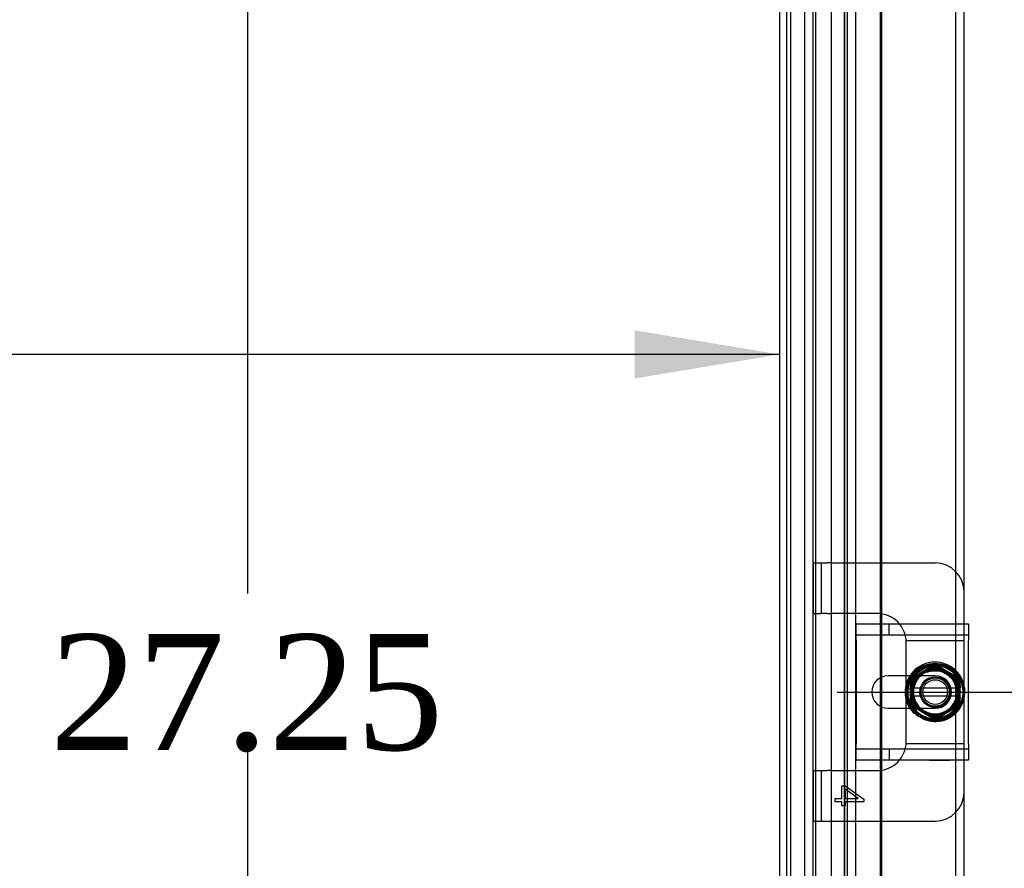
# Model space of a CAD drawing. Header units: inches. Extents: x 1 to 240, y -1 to 159.
# Tile 37 of 77: x 80 to 88, y 79 to 86. Entities that reach past the tile are written whole.
import ezdxf
from ezdxf.enums import TextEntityAlignment as Align
from ezdxf.lldxf.tags import DXFTag

# ---------------------------------------------------------------- set-up
doc = ezdxf.new("R2010")
doc.units = ezdxf.units.IN
doc.header["$MEASUREMENT"] = 0
for name, color, linetype in [('COM42189', 7, 'Continuous'), ('COM42667', 7, 'Continuous'), ('COM42780', 7, 'Continuous'), ('COM48601', 7, 'Continuous'), ('COM70220', 7, 'Continuous'), ('COM70726-3', 7, 'Continuous'), ('Default', 7, 'Continuous'), ('SCC19011', 7, 'Continuous'), ('SPR20265', 7, 'Continuous'), ('WAF25035', 7, 'Continuous')]:
    doc.layers.add(name, color=color, linetype=linetype)
doc.styles.add('SEACAD_Times_New_Roman', font='times.ttf')
tags = doc.linetypes.add('HIDDEN2', pattern=[0.1875, 0.125, -0.0625]).pattern_tags.tags
tags[6:7] = [DXFTag(74, 4), DXFTag(75, 0), DXFTag(340, '0'), DXFTag(46, 0.0), DXFTag(50, 0.0), DXFTag(44, 0.0), DXFTag(45, 0.0)]
tags[4:5] = [DXFTag(74, 4), DXFTag(75, 0), DXFTag(340, '0'), DXFTag(46, 0.0), DXFTag(50, 0.0), DXFTag(44, 0.0), DXFTag(45, 0.0)]
doc.dimstyles.new('HAMMOND_(STH_-_240x160)', dxfattribs={"dimtxt": 1, "dimasz": 1.25, "dimexe": 0.5, "dimexo": 0.5, "dimgap": 0.25, "dimtad": 0, "dimtih": 1, "dimtoh": 1, "dimlfac": 0.125, "dimzin": 0, "dimdsep": 46, "dimtxsty": 'SEACAD_Times_New_Roman', "dimblk1": '_SE_FILLED', "dimblk2": '_SE_FILLED', "dimsah": 1, "dimcen": 0.5, "dimadec": 0, "dimazin": 0, "dimtfac": 0.8, "dimtofl": 0, "dimtmove": 0, "dimatfit": 3, "dimfxl": 1, "dimtolj": 1, "dimtzin": 0, "dimarcsym": 0})

# ---------------------------------------------------------------- blocks, each defined once
blk = doc.blocks.new('SE5')
at = {"layer": 'COM42189', "color": 7, "linetype": 'HIDDEN2'}
for p, q in [((86.2193, 92.4185), (86.2193, 67.9216)), ((86.3143, 92.4185), (86.3143, 67.9216))]:
    blk.add_line(p, q, dxfattribs=at)
at = {"layer": 'COM42667', "color": 7, "linetype": 'Continuous'}
for p, q in [((86.8833, 80.6158), (86.8833, 80.7588)), ((86.8833, 80.7588), (87.8533, 80.7588)), ((87.8533, 80.7588), (87.8533, 80.6158)), ((86.8833, 80.6158), (86.8833, 79.7243)), ((87.8533, 79.7243), (87.8533, 80.6158)), ((87.3575, 80.3106), (87.1578, 80.3106)), ((87.1578, 80.0296), (87.3575, 80.0296)), ((86.8833, 79.5813), (86.8833, 79.7243)), ((87.8533, 79.7243), (87.8533, 79.5813)), ((87.8533, 79.5813), (86.8833, 79.5813))]:
    blk.add_line(p, q, dxfattribs=at)
at = {"layer": 'COM42667', "color": 7, "linetype": 'HIDDEN2'}
for p, q in [((87.1671, 80.6638), (87.1671, 80.7588)), ((86.8833, 80.6638), (87.8533, 80.6638)), ((87.5643, 80.3106), (87.3575, 80.3106)), ((87.3575, 80.0296), (87.5643, 80.0296)), ((87.8533, 79.6763), (86.8833, 79.6763)), ((87.1671, 79.6763), (87.1671, 79.5813)), ((87.5165, 79.5823), (87.5165, 79.5813)), ((87.5165, 79.5823), (87.6316, 79.5823)), ((87.5468, 79.5823), (87.5468, 79.5813)), ((87.6258, 79.5823), (87.6258, 79.5813)), ((87.6316, 79.5823), (87.6316, 79.5813)), ((87.6316, 79.5823), (87.6564, 79.5823)), ((87.6564, 79.5823), (87.6564, 79.5813)), ((87.6564, 79.5823), (87.69, 79.5823)), ((87.69, 79.5823), (87.69, 79.5813))]:
    blk.add_line(p, q, dxfattribs=at)
at = {"layer": 'COM42667', "color": 7, "linetype": 'Continuous'}
blk.add_arc((87.1578, 80.1701), 0.1405, 90, 270, dxfattribs=at)
at = {"layer": 'COM42667', "color": 7, "linetype": 'HIDDEN2'}
blk.add_arc((87.5643, 80.1701), 0.1405, 270, 90, dxfattribs=at)
at = {"layer": 'COM42780', "color": 7, "linetype": 'HIDDEN2'}
for p, q in [((86.5145, 81.2853), (86.5817, 81.2853)), ((86.5145, 80.8483), (86.5145, 81.2853)), ((86.5817, 80.8483), (86.5817, 81.2853)), ((86.5817, 81.2853), (86.6321, 81.2853)), ((86.666, 81.2853), (86.6321, 81.2853)), ((86.666, 81.2853), (87.102, 81.2853)), ((86.5145, 80.8483), (86.5817, 80.8483)), ((86.6321, 80.8483), (86.5817, 80.8483)), ((86.6321, 80.8483), (86.666, 80.8483)), ((87.0643, 80.8483), (86.666, 80.8483)), ((87.8143, 80.6631), (87.8143, 80.7588)), ((87.3137, 80.6151), (87.8143, 80.6151)), ((87.3143, 80.5983), (87.314, 80.61)), ((87.8143, 80.6151), (87.8143, 80.6631)), ((87.8143, 80.61), (87.8143, 80.6151)), ((87.8143, 80.467), (87.8143, 80.61)), ((87.3143, 80.467), (87.3143, 80.5983)), ((87.3143, 80.3106), (87.3143, 80.467)), ((87.8143, 80.2255), (87.8143, 80.467)), ((87.8143, 79.8731), (87.8143, 80.1238)), ((87.3143, 79.8731), (87.3143, 80.0296)), ((87.3143, 79.7418), (87.3143, 79.8731)), ((87.8143, 79.7301), (87.8143, 79.8731)), ((87.3137, 79.7251), (87.8143, 79.7251)), ((87.314, 79.7301), (87.3143, 79.7418)), ((87.8143, 79.7251), (87.8143, 79.7301)), ((87.8143, 79.6771), (87.8143, 79.7251)), ((87.8143, 79.5813), (87.8143, 79.6771)), ((86.5145, 79.4918), (86.5817, 79.4918)), ((86.5145, 79.0548), (86.5145, 79.4918)), ((86.5817, 79.0548), (86.5817, 79.4918)), ((86.5817, 79.4918), (86.6321, 79.4918)), ((86.666, 79.4918), (86.6321, 79.4918)), ((86.666, 79.4918), (87.0643, 79.4918)), ((86.7594, 79.2507), (86.7594, 79.36)), ((86.7594, 79.36), (86.7877, 79.36)), ((86.7877, 79.36), (86.9495, 79.2449)), ((86.9003, 79.2507), (86.7877, 79.3298)), ((86.7877, 79.3298), (86.7877, 79.2507)), ((86.6995, 79.2201), (86.6995, 79.2507)), ((86.6995, 79.2507), (86.7594, 79.2507)), ((86.7877, 79.2507), (86.9003, 79.2507)), ((86.9495, 79.2449), (86.9495, 79.2201)), ((86.7594, 79.2201), (86.6995, 79.2201)), ((86.7594, 79.1865), (86.7594, 79.2201)), ((86.7877, 79.1865), (86.7594, 79.1865)), ((86.9495, 79.2201), (86.7877, 79.2201)), ((86.7877, 79.2201), (86.7877, 79.1865)), ((86.5145, 79.0548), (86.5817, 79.0548)), ((86.5817, 79.0548), (86.6321, 79.0548)), ((86.6321, 79.0548), (86.666, 79.0548)), ((86.666, 79.0548), (87.102, 79.0548))]:
    blk.add_line(p, q, dxfattribs=at)
at = {"layer": 'COM42780', "color": 7, "linetype": 'Continuous'}
for p, q in [((87.102, 81.2853), (87.5643, 81.2853)), ((87.8143, 80.7588), (87.8143, 81.0353)), ((87.3143, 80.236), (87.3143, 80.3106)), ((87.3143, 80.0296), (87.3143, 80.1012)), ((87.8143, 79.3048), (87.8143, 79.5813)), ((87.102, 79.0548), (87.5643, 79.0548))]:
    blk.add_line(p, q, dxfattribs=at)
at = {"layer": 'COM42780', "color": 7, "linetype": 'HIDDEN2'}
for radius in [0.195, 0.125, 0.1065]:
    blk.add_circle((87.5643, 80.1701), radius, dxfattribs=at)
at = {"layer": 'COM42780', "color": 7, "linetype": 'Continuous'}
for centre, start, end in [((87.5643, 81.0353), 0, 90), ((87.0643, 80.5983), 39.93243, 81.31003), ((87.0643, 79.7418), 278.68997, 320.06757), ((87.5643, 79.3048), 270, 0)]:
    blk.add_arc(centre, 0.25, start, end, dxfattribs=at)
at = {"layer": 'COM42780', "color": 7, "linetype": 'HIDDEN2'}
for centre, start, end in [((87.0643, 80.5983), 81.31003, 90), ((87.0643, 80.5983), 15.00278, 39.93243), ((87.0643, 80.5983), 3.83568, 15.00278), ((87.0643, 80.5983), 2.67633, 3.83568), ((87.0643, 79.7418), 320.06757, 344.99722), ((87.0643, 79.7418), 344.99722, 356.16432), ((87.0643, 79.7418), 356.16432, 357.32367), ((87.0643, 79.7418), 270, 278.68997)]:
    blk.add_arc(centre, 0.25, start, end, dxfattribs=at)
at = {"layer": 'COM48601', "color": 7, "linetype": 'HIDDEN2'}
for p, q in [((86.8053, 94.2005), (86.8053, 66.1396)), ((87.0895, 80.7588), (87.0895, 80.2929)), ((87.102, 80.7588), (87.102, 80.299)), ((87.0895, 80.0472), (87.0895, 79.5813)), ((87.102, 80.0411), (87.102, 79.5813))]:
    blk.add_line(p, q, dxfattribs=at)
at = {"layer": 'COM48601', "color": 7, "linetype": 'Continuous'}
for p, q in [((86.8773, 94.2005), (86.8773, 66.1396)), ((87.0895, 86.1476), (87.0895, 80.7588)), ((87.102, 86.1476), (87.102, 80.7588)), ((87.0895, 80.2929), (87.0895, 80.0472)), ((87.102, 80.299), (87.102, 80.0411)), ((87.0895, 79.5813), (87.0895, 69.3208)), ((87.102, 79.5813), (87.102, 69.3208))]:
    blk.add_line(p, q, dxfattribs=at)
at = {"layer": 'COM70220', "color": 7, "linetype": 'HIDDEN2'}
for p, q in [((86.2833, 66.6926), (86.2833, 93.6476)), ((86.2843, 66.6926), (86.2843, 93.6476)), ((86.5333, 66.6926), (86.5333, 93.6476)), ((86.7823, 66.6926), (86.7823, 93.6476)), ((86.7833, 66.6926), (86.7833, 93.6476))]:
    blk.add_line(p, q, dxfattribs=at)
at = {"layer": 'COM70726-3', "color": 7, "linetype": 'HIDDEN2'}
for p, q in [((87.7423, 65.2479), (87.7423, 95.0923)), ((86.6693, 66.4568), (86.6693, 93.8833)), ((86.4393, 66.5612), (86.4393, 93.7789)), ((86.5113, 66.5612), (86.5113, 93.7789))]:
    blk.add_line(p, q, dxfattribs=at)
at = {"layer": 'COM70726-3', "color": 7, "linetype": 'Continuous'}
for p, q in [((87.8143, 81.0353), (87.8143, 86.2154)), ((87.8143, 69.5973), (87.8143, 79.3048))]:
    blk.add_line(p, q, dxfattribs=at)
at = {"layer": 'SCC19011', "color": 7, "linetype": 'Continuous'}
for p, q in [((87.5643, 80.4111), (87.3493, 80.279)), ((87.7793, 80.279), (87.5643, 80.4111)), ((87.3493, 80.279), (87.3493, 80.2041)), ((87.7793, 80.2041), (87.7793, 80.279)), ((87.3493, 80.2041), (87.3493, 80.1361)), ((87.3697, 80.2041), (87.3493, 80.2041)), ((87.3799, 80.2041), (87.3697, 80.2041)), ((87.7487, 80.2041), (87.3799, 80.2041)), ((87.7588, 80.2041), (87.7487, 80.2041)), ((87.7793, 80.2041), (87.7588, 80.2041)), ((87.7793, 80.1361), (87.7793, 80.2041)), ((87.3493, 80.1361), (87.3493, 80.0612)), ((87.3493, 80.1361), (87.3697, 80.1361)), ((87.3697, 80.1361), (87.3799, 80.1361)), ((87.3799, 80.1361), (87.7487, 80.1361)), ((87.7487, 80.1361), (87.7588, 80.1361)), ((87.7588, 80.1361), (87.7793, 80.1361)), ((87.7793, 80.0612), (87.7793, 80.1361)), ((87.3493, 80.0612), (87.5643, 79.9291)), ((87.5643, 79.9291), (87.7793, 80.0612))]:
    blk.add_line(p, q, dxfattribs=at)
at = {"layer": 'SCC19011', "color": 7, "linetype": 'HIDDEN2'}
blk.add_circle((87.5643, 80.1701), 0.122, dxfattribs=at)
at = {"layer": 'SCC19011', "color": 7, "linetype": 'Continuous'}
for start, end in [(10.44743, 169.55257), (190.44743, 349.55257)]:
    blk.add_arc((87.5643, 80.1701), 0.1875, start, end, dxfattribs=at)
at = {"layer": 'SPR20265', "color": 7, "linetype": 'HIDDEN2'}
for p, q in [((87.7468, 80.1701), (87.7818, 80.1701)), ((87.3794, 79.9852), (87.4041, 80.0099))]:
    blk.add_line(p, q, dxfattribs=at)
for points, knots in [([(87.7802, 80.2592), (87.7685, 80.2881), (87.733, 80.3411), (87.6534, 80.394), (87.5591, 80.4113), (87.4657, 80.391), (87.3872, 80.3356), (87.3367, 80.2545), (87.3211, 80.1598), (87.3435, 80.0669), (87.3998, 79.9893), (87.4817, 79.9398), (87.5763, 79.925), (87.6693, 79.9481), (87.7465, 80.0044), (87.7962, 80.0864), (87.8112, 80.1807), (87.789, 80.2741), (87.7333, 80.3516), (87.6521, 80.4026), (87.558, 80.4189), (87.4643, 80.3988), (87.3856, 80.3446), (87.3324, 80.265), (87.3136, 80.1713), (87.3283, 80.0895), (87.3523, 80.0449), (87.3631, 80.0293)], [0.3451852, 0.3451852, 0.3451852, 0.3451852, 0.3562353, 0.3673323, 0.3784297, 0.3895246, 0.4006213, 0.4117166, 0.4228156, 0.4339132, 0.4450112, 0.4561079, 0.4672039, 0.4783017, 0.4893995, 0.5004992, 0.5115966, 0.5226954, 0.5337915, 0.544891, 0.5559893, 0.5670899, 0.5781889, 0.5892874, 0.6003855, 0.6114838, 0.6182179, 0.6182179, 0.6182179, 0.6182179]), ([(87.3389, 80.0545), (87.3399, 80.0525), (87.3555, 80.0228), (87.3971, 79.9718), (87.4799, 79.9239), (87.5743, 79.91), (87.6678, 79.9303), (87.747, 79.9835), (87.8026, 80.0613), (87.8258, 80.1538), (87.8151, 80.2488), (87.7705, 80.3331), (87.6992, 80.3968), (87.6097, 80.4298), (87.5143, 80.4301), (87.4268, 80.3956), (87.3735, 80.3499), (87.351, 80.3186), (87.3463, 80.3114)], [0.7993953, 0.7993953, 0.7993953, 0.7993953, 0.8001915, 0.8112914, 0.8223931, 0.8334948, 0.8445983, 0.8557003, 0.8668021, 0.8779027, 0.8890041, 0.9001067, 0.9112098, 0.9223136, 0.9334157, 0.9445065, 0.955056, 0.9580988, 0.9580988, 0.9580988, 0.9580988]), ([(87.7813, 80.2317), (87.7759, 80.2509), (87.7556, 80.2985), (87.6985, 80.3607), (87.6105, 80.3989), (87.5147, 80.3988), (87.4268, 80.36), (87.3725, 80.3011), (87.3526, 80.2579), (87.3474, 80.2428)], [0.17163201, 0.17163201, 0.17163201, 0.17163201, 0.17871777, 0.18981157, 0.20090499, 0.21199718, 0.22309286, 0.23418724, 0.23984358, 0.23984358, 0.23984358, 0.23984358]), ([(87.349, 80.2357), (87.3512, 80.2425), (87.3626, 80.2737), (87.3954, 80.3256), (87.4604, 80.3738), (87.532, 80.3954), (87.5794, 80.3939), (87.5994, 80.3905)], [0.03376772, 0.03376772, 0.03376772, 0.03376772, 0.0367371, 0.04763758, 0.05874075, 0.06985332, 0.07824608, 0.07824608, 0.07824608, 0.07824608]), ([(87.4423, 80.3898), (87.4368, 80.3868), (87.4044, 80.3674), (87.3758, 80.3399), (87.3569, 80.313), (87.3561, 80.3117)], [0.75353292, 0.75353292, 0.75353292, 0.75353292, 0.75578627, 0.7668873, 0.7674218, 0.7674218, 0.7674218, 0.7674218]), ([(87.673, 80.3464), (87.684, 80.3395), (87.7157, 80.3153), (87.7556, 80.2607), (87.7752, 80.1811), (87.7632, 80.1004), (87.7213, 80.03), (87.6557, 79.9813), (87.5764, 79.9609), (87.4955, 79.973), (87.4251, 80.0148), (87.3766, 80.0808), (87.357, 80.1601), (87.3699, 80.2411), (87.4129, 80.3105), (87.4799, 80.358), (87.5597, 80.3754), (87.6403, 80.3606), (87.7083, 80.3151), (87.7535, 80.2468), (87.7677, 80.166), (87.7493, 80.0863), (87.7006, 80.0203), (87.63, 79.979), (87.5485, 79.969), (87.4701, 79.9925), (87.4073, 80.0451), (87.371, 80.1187), (87.367, 80.2004), (87.3964, 80.2771), (87.454, 80.3352), (87.5304, 80.3653), (87.6123, 80.3616), (87.6858, 80.3253), (87.738, 80.2619), (87.7599, 80.183), (87.7476, 80.1018), (87.7119, 80.0468), (87.6831, 80.0226), (87.6743, 80.0164)], [0.464438, 0.464438, 0.464438, 0.464438, 0.4698156, 0.4809232, 0.4920326, 0.503138, 0.5142446, 0.52535, 0.5364578, 0.547565, 0.5586721, 0.5697781, 0.5808823, 0.5919888, 0.603094, 0.6142018, 0.6253066, 0.6364118, 0.6475152, 0.6586197, 0.6697249, 0.6808298, 0.6919358, 0.7030382, 0.714142, 0.7252447, 0.7363492, 0.7474536, 0.7585562, 0.7696589, 0.7807596, 0.7918635, 0.8029663, 0.8140692, 0.8251712, 0.836271, 0.8473724, 0.8584731, 0.862923, 0.862923, 0.862923, 0.862923]), ([(87.4789, 80.3602), (87.4791, 80.3603), (87.5037, 80.3711), (87.5573, 80.383), (87.616, 80.3733), (87.6453, 80.361), (87.6499, 80.3589)], [0.43640128, 0.43640128, 0.43640128, 0.43640128, 0.43649234, 0.44759977, 0.45870607, 0.46079764, 0.46079764, 0.46079764, 0.46079764]), ([(87.4959, 80.3418), (87.5133, 80.3487), (87.5565, 80.3585), (87.622, 80.349), (87.6826, 80.3157), (87.7352, 80.2544), (87.7439, 80.2031), (87.7468, 80.1701)], [0.95046325, 0.95046325, 0.95046325, 0.95046325, 0.95824793, 0.96865358, 0.9770936, 0.98730809, 1, 1, 1, 1]), ([(87.51, 80.3791), (87.5146, 80.3803), (87.5454, 80.387), (87.5833, 80.3869), (87.6152, 80.3794), (87.6209, 80.3778)], [0.25678082, 0.25678082, 0.25678082, 0.25678082, 0.25874448, 0.26985449, 0.27231226, 0.27231226, 0.27231226, 0.27231226]), ([(87.6126, 80.3837), (87.5829, 80.3905), (87.5509, 80.3913), (87.5203, 80.3853), (87.5198, 80.3852)], [0.03475197, 0.03475197, 0.03475197, 0.03475197, 0.04560719, 0.0457885, 0.0457885, 0.0457885, 0.0457885]), ([(87.3476, 80.1895), (87.3489, 80.2026), (87.3562, 80.2419), (87.3766, 80.2828), (87.3965, 80.3074), (87.3998, 80.3112)], [0.21995858, 0.21995858, 0.21995858, 0.21995858, 0.22541447, 0.23652458, 0.23857738, 0.23857738, 0.23857738, 0.23857738]), ([(87.395, 80.3113), (87.3867, 80.3015), (87.3659, 80.272), (87.3528, 80.238), (87.3479, 80.2154)], [0.06324588, 0.06324588, 0.06324588, 0.06324588, 0.06779157, 0.07600206, 0.07600206, 0.07600206, 0.07600206]), ([(87.4208, 80.0156), (87.4178, 80.0185), (87.3959, 80.0403), (87.3642, 80.0898), (87.3494, 80.1702), (87.3652, 80.2503), (87.3997, 80.3026), (87.4254, 80.3261), (87.4315, 80.3311)], [0.37922098, 0.37922098, 0.37922098, 0.37922098, 0.38094922, 0.39205781, 0.40316665, 0.41427643, 0.42538516, 0.42868152, 0.42868152, 0.42868152, 0.42868152]), ([(87.7211, 80.3166), (87.7265, 80.3108), (87.7486, 80.284), (87.7758, 80.2276), (87.7816, 80.1463), (87.7589, 80.0734), (87.7298, 80.0345), (87.7146, 80.0195)], [0.28879014, 0.28879014, 0.28879014, 0.28879014, 0.29207573, 0.30318617, 0.31429358, 0.32540417, 0.3342706, 0.3342706, 0.3342706, 0.3342706]), ([(87.7818, 80.1701), (87.7793, 80.2035), (87.7717, 80.253), (87.7421, 80.2985), (87.7272, 80.3153)], [0, 0, 0, 0, 0.01093327, 0.01877746, 0.01877746, 0.01877746, 0.01877746]), ([(87.7442, 80.3006), (87.7452, 80.2992), (87.7615, 80.2758), (87.7758, 80.2441), (87.7821, 80.2123), (87.783, 80.2066)], [0.10246721, 0.10246721, 0.10246721, 0.10246721, 0.10318825, 0.11429938, 0.11667904, 0.11667904, 0.11667904, 0.11667904]), ([(87.3839, 80.1221), (87.3834, 80.1241), (87.3766, 80.152), (87.3764, 80.184), (87.3831, 80.2125), (87.3837, 80.2149)], [0.91315801, 0.91315801, 0.91315801, 0.91315801, 0.91397592, 0.92507741, 0.92612869, 0.92612869, 0.92612869, 0.92612869]), ([(87.3473, 80.0952), (87.3562, 80.0688), (87.3854, 80.0163), (87.4576, 79.9586), (87.5498, 79.933), (87.6449, 79.9462), (87.7268, 79.9956), (87.7664, 80.0506), (87.7799, 80.0828), (87.7812, 80.0862)], [0.25760349, 0.25760349, 0.25760349, 0.25760349, 0.2674708, 0.27856537, 0.28965998, 0.3007576, 0.31185282, 0.32294915, 0.32423587, 0.32423587, 0.32423587, 0.32423587]), ([(87.3475, 80.1238), (87.3493, 80.1153), (87.3577, 80.0839), (87.373, 80.0549), (87.3872, 80.0359)], [0.08689075, 0.08689075, 0.08689075, 0.08689075, 0.08997324, 0.0983802, 0.0983802, 0.0983802, 0.0983802]), ([(87.3958, 80.0309), (87.3855, 80.0436), (87.3621, 80.0796), (87.3502, 80.1216), (87.3477, 80.1479)], [0.19641658, 0.19641658, 0.19641658, 0.19641658, 0.20319267, 0.2141853, 0.2141853, 0.2141853, 0.2141853]), ([(87.4041, 80.0099), (87.3848, 80.0322), (87.3644, 80.0594), (87.3517, 80.0928), (87.3491, 80.1015)], [0, 0, 0, 0, 0.01124685, 0.01500841, 0.01500841, 0.01500841, 0.01500841]), ([(87.526, 79.9503), (87.5403, 79.9478), (87.5862, 79.9441), (87.663, 79.9617), (87.7396, 80.0197), (87.7716, 80.0775), (87.7809, 80.1097), (87.7815, 80.1118)], [0.11810467, 0.11810467, 0.11810467, 0.11810467, 0.12325299, 0.13434424, 0.14543733, 0.15652896, 0.15730304, 0.15730304, 0.15730304, 0.15730304]), ([(87.7808, 80.1247), (87.7766, 80.1048), (87.7652, 80.0734), (87.7471, 80.0456), (87.7392, 80.0355)], [0.12808696, 0.12808696, 0.12808696, 0.12808696, 0.13652493, 0.14182713, 0.14182713, 0.14182713, 0.14182713]), ([(87.6302, 79.9684), (87.6057, 79.9605), (87.5589, 79.9546), (87.5128, 79.9639), (87.4932, 79.971)], [0.3480461, 0.3480461, 0.3480461, 0.3480461, 0.35873317, 0.3673569, 0.3673569, 0.3673569, 0.3673569]), ([(87.606, 79.9543), (87.5919, 79.9516), (87.5624, 79.9491), (87.5331, 79.9524), (87.5183, 79.9556)], [0.16392013, 0.16392013, 0.16392013, 0.16392013, 0.1698589, 0.17613515, 0.17613515, 0.17613515, 0.17613515])]:
    blk.add_open_spline(points, degree=3, knots=knots, dxfattribs=at)
at = {"layer": 'SPR20265', "color": 7, "linetype": 'Continuous'}
for points, knots in [([(87.3463, 80.3114), (87.334, 80.2922), (87.312, 80.2458), (87.2987, 80.1667), (87.313, 80.0854), (87.3356, 80.044), (87.3458, 80.0287)], [0.95809881, 0.95809881, 0.95809881, 0.95809881, 0.9661238, 0.97598802, 0.98694613, 0.99365696, 0.99365696, 0.99365696, 0.99365696]), ([(87.3561, 80.3117), (87.3392, 80.2872), (87.3134, 80.2306), (87.308, 80.1392), (87.3258, 80.0804), (87.3389, 80.0545)], [0.7674218, 0.7674218, 0.7674218, 0.7674218, 0.77798983, 0.7890906, 0.79939526, 0.79939526, 0.79939526, 0.79939526])]:
    blk.add_open_spline(points, degree=3, knots=knots, dxfattribs=at)
at = {"layer": 'SPR20265', "color": 7, "linetype": 'HIDDEN2'}
blk.add_open_spline([(87.3458, 80.0287), (87.3556, 80.0142), (87.3668, 80), (87.3794, 79.9852)], degree=3, dxfattribs=at)
at = {"layer": 'WAF25035', "color": 7, "linetype": 'Continuous'}
blk.add_circle((87.5643, 80.1701), 0.25, dxfattribs=at)
at = {"layer": 'WAF25035', "color": 7, "linetype": 'HIDDEN2'}
blk.add_circle((87.5643, 80.1701), 0.1325, dxfattribs=at)
blk = doc.blocks.new('DMBLK2255')
at = {"layer": 'Default', "linetype": 'Continuous'}
for points in [[(98.0616, 93.9201), (97.8533, 95.1701), (97.6449, 93.9201)], [(98.0616, 81.4201), (97.6449, 81.4201), (97.8533, 80.1701)]]:
    blk.add_hatch(color=7, dxfattribs=at).paths.add_polyline_path(points)
at = {"layer": 'Default', "color": 7, "linetype": 'Continuous'}
for p, q in [((88.2365, 95.1701), (98.3533, 95.1701)), ((97.8533, 95.1701), (97.8533, 88.5201)), ((97.8533, 87.1701), (97.8533, 80.1701)), ((86.7193, 80.1701), (98.3533, 80.1701))]:
    blk.add_line(p, q, dxfattribs=at)
at = {"layer": 'Default', "color": 7, "linetype": 'Continuous', "style": 'SEACAD_Times_New_Roman'}
blk.add_text('15.00', height=1, dxfattribs=at).set_placement((96.1471, 88.1701), align=Align.TOP_LEFT)
blk = doc.blocks.new('_SE_FILLED')
at = {"color": 0}
blk.add_line((0, 0), (-1, 0), dxfattribs=at)
blk.add_solid([(0, 0), (-1, -0.1665), (-1, 0.1665), (0, 0)], dxfattribs=at)
blk = doc.blocks.new('DMBLK2272')
at = {"layer": 'Default', "linetype": 'Continuous'}
for points in [[(81.4171, 92.5451), (81.8338, 92.5451), (81.6255, 93.7951)], [(81.4171, 67.7951), (81.6255, 66.5451), (81.8338, 67.7951)]]:
    blk.add_hatch(color=7, dxfattribs=at).paths.add_polyline_path(points)
at = {"layer": 'Default', "color": 7, "linetype": 'Continuous'}
for p, q in [((81.6255, 93.7951), (81.6255, 81.0201)), ((81.6255, 79.6701), (81.6255, 66.5451))]:
    blk.add_line(p, q, dxfattribs=at)
at = {"layer": 'Default', "color": 7, "linetype": 'Continuous', "style": 'SEACAD_Times_New_Roman'}
blk.add_text('27.25', height=1, dxfattribs=at).set_placement((79.9193, 80.6701), align=Align.TOP_LEFT)
blk = doc.blocks.new('DMBLK2273')
at = {"layer": 'Default', "linetype": 'Continuous'}
for points in [[(60.6593, 82.8793), (60.6593, 83.296), (59.4093, 83.0877)], [(84.9693, 82.8793), (86.2193, 83.0877), (84.9693, 83.296)]]:
    blk.add_hatch(color=7, dxfattribs=at).paths.add_polyline_path(points)
at = {"layer": 'Default', "color": 7, "linetype": 'Continuous'}
for p, q in [((70.7581, 83.0877), (59.4093, 83.0877)), ((86.2193, 83.0877), (74.8704, 83.0877))]:
    blk.add_line(p, q, dxfattribs=at)
at = {"layer": 'Default', "color": 7, "linetype": 'Continuous', "style": 'SEACAD_Times_New_Roman'}
blk.add_text('26.81', height=1, dxfattribs=at).set_placement((71.1081, 83.5877), align=Align.TOP_LEFT)

msp = doc.modelspace()

# ---------------------------------------------------------------- block references
at = {"layer": 'Default'}
msp.add_blockref('SE5', (0, 0), dxfattribs=at)

# ---------------------------------------------------------------- dimensions: what is measured, and where the dimension line sits
at = {"layer": 'Default', "color": 7, "linetype": 'Continuous'}
for base, p1, p2, angle, picture, middle, dimtype in [((97.8533, 80.1701), (87.7365, 95.1701), (86.2193, 80.1701), 90, 'DMBLK2255', (97.8533, 87.6701), 160), ((81.6255, 93.7951), (86.4231, 93.7951), (86.4231, 66.5451), 270, 'DMBLK2272', (81.6255, 80.1701), 161), ((86.2193, 83.0877), (86.2193, 92.4185), (59.4093, 92.4185), 180, 'DMBLK2273', (72.8143, 83.0877), 161)]:
    dim = msp.add_linear_dim(base=base, p1=p1, p2=p2, angle=angle, text='\\A1;<>', dimstyle='HAMMOND_(STH_-_240x160)', override={"dimlfac": 1}, dxfattribs=at)
    dim.commit()
    dim.dimension.update_dxf_attribs({"geometry": picture, "text_midpoint": middle, "dimtype": dimtype})

doc.saveas('drawing.dxf')
